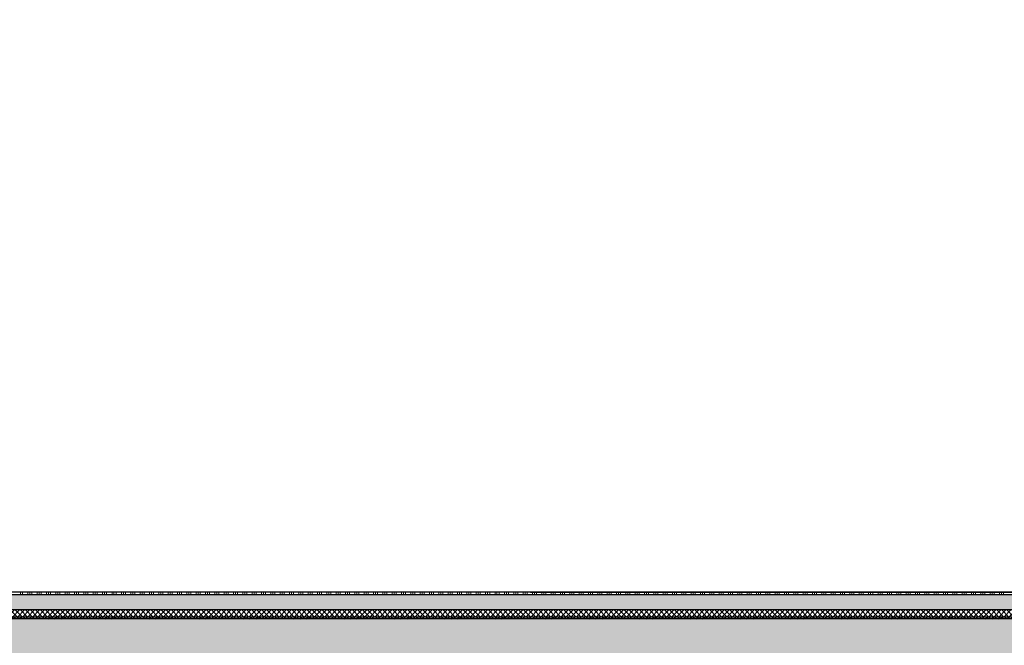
# Model space of a CAD drawing. Header units: metres. Extents: x -12 to 62.3, y -22.2 to 2.8.
# Tile 124 of 214: x 31.1 to 36.6, y -14.7 to -11.2. Entities that reach past the tile are written whole.
import ezdxf

# ---------------------------------------------------------------- set-up
doc = ezdxf.new("R2010")
doc.units = ezdxf.units.M
doc.header["$LTSCALE"] = 20
doc.header["$MEASUREMENT"] = 0
doc.layers.get('0').update_dxf_attribs({"color": 8, "lineweight": 9})
doc.layers.get('Defpoints').update_dxf_attribs({"color": 8, "lineweight": 9})
for name, color, linetype in [('Neubau_A-Bodenplatte', 8, 'Continuous'), ('Neubau_B-Bodenaufbau', 8, 'Continuous'), ('Neubau_T-Bemaßung', 8, 'Continuous')]:
    doc.layers.add(name, color=color, linetype=linetype)
doc.styles.add('ERSTELLTER_STIL_2', font='arial.ttf')
doc.dimstyles.new('ERSTELLTER_STIL__1', dxfattribs={"dimtxt": 0.0875, "dimasz": 0.059375, "dimexe": 0.18, "dimexo": 0.0625, "dimgap": 0, "dimtad": 1, "dimzin": 0, "dimdsep": 46, "dimtxsty": 'ERSTELLTER_STIL_2', "dimblk": 'ARROWHEAD_6', "dimblk1": 'ARROWHEAD_6', "dimblk2": 'ARROWHEAD_6', "dimcen": 0.09, "dimclrd": 7, "dimclre": 7, "dimclrt": 7, "dimazin": 0, "dimtfac": 1, "dimtdec": 4, "dimtmove": 0, "dimatfit": 3, "dimfxl": 1, "dimtolj": 1, "dimtzin": 0, "dimarcsym": 0})

# ---------------------------------------------------------------- blocks, each defined once
blk = doc.blocks.new('ARROWHEAD_6')
at = {"color": 0, "linetype": 'Continuous', "lineweight": 0}
for p, q in [((0, 0), (-1, 0)), ((-0.5, -0.5), (0.5, 0.5))]:
    blk.add_line(p, q, dxfattribs=at)
blk = doc.blocks.new('*D451')
at = {"layer": 'Defpoints', "color": 0, "linetype": 'Continuous', "transparency": 16777216}
for p in [(33.87, -14.405), (43.0137, -14.405), (45.515, -14.555)]:
    blk.add_point(p, dxfattribs=at)
at = {"layer": 'Neubau_T-Bemaßung', "linetype": 'Continuous', "lineweight": -2, "transparency": 16777216}
for p, q in [((33.9325, -14.405), (43.1937, -14.405)), ((43.0137, -14.4644), (43.0137, -14.4956)), ((45.4525, -14.555), (42.8337, -14.555)), ((43.0137, -14.555), (43.0137, -14.6531))]:
    blk.add_line(p, q, dxfattribs=at)
at = {"layer": 'Neubau_T-Bemaßung', "linetype": 'Continuous', "lineweight": -2, "transparency": 16777216, "xscale": 0.059375, "yscale": 0.059375, "zscale": 0.059375}
for p, rotation in [((43.0137, -14.405), 90), ((43.0137, -14.555), 270)]:
    blk.add_blockref('ARROWHEAD_6', p, dxfattribs=dict(at, rotation=rotation))
at = {"layer": 'Neubau_T-Bemaßung', "linetype": 'Continuous', "transparency": 16777216, "insert": (42.8997, -14.6531), "char_height": 0.0875, "attachment_point": 5, "rotation": 90, "style": 'ERSTELLTER_STIL_2'}
blk.add_mtext('\\A1;0.15', dxfattribs=at)
blk = doc.blocks.new('*D452')
at = {"layer": 'Defpoints', "color": 0, "linetype": 'Continuous', "transparency": 16777216}
for p in [(42.8997, -10.795), (45.03, -10.795), (33.87, -14.405)]:
    blk.add_point(p, dxfattribs=at)
at = {"layer": 'Neubau_T-Bemaßung', "linetype": 'Continuous', "lineweight": -2, "transparency": 16777216}
for p, q in [((44.9675, -10.795), (42.7197, -10.795)), ((42.8997, -10.8544), (42.8997, -12.5651)), ((42.8997, -14.3456), (42.8997, -12.7754)), ((33.9325, -14.405), (43.0797, -14.405))]:
    blk.add_line(p, q, dxfattribs=at)
at = {"layer": 'Neubau_T-Bemaßung', "linetype": 'Continuous', "lineweight": -2, "transparency": 16777216, "xscale": 0.059375, "yscale": 0.059375, "zscale": 0.059375}
for p, rotation in [((42.8997, -10.795), 90), ((42.8997, -14.405), 270)]:
    blk.add_blockref('ARROWHEAD_6', p, dxfattribs=dict(at, rotation=rotation))
at = {"layer": 'Neubau_T-Bemaßung', "linetype": 'Continuous', "transparency": 16777216, "insert": (42.8997, -12.6702), "char_height": 0.0875, "attachment_point": 5, "rotation": 90, "style": 'ERSTELLTER_STIL_2'}
blk.add_mtext('\\A1;3.61', dxfattribs=at)
blk = doc.blocks.new('*D478')
at = {"layer": 'Defpoints', "color": 0, "linetype": 'Continuous', "transparency": 16777216}
for p in [(19.0274, -14.555), (45.515, -14.555), (18.45, -15.055)]:
    blk.add_point(p, dxfattribs=at)
at = {"layer": 'Neubau_T-Bemaßung', "linetype": 'Continuous', "lineweight": -2, "transparency": 16777216}
for p, q in [((45.4525, -14.555), (18.8474, -14.555)), ((19.0274, -14.6144), (19.0274, -14.6249)), ((19.0274, -14.9956), (19.0274, -14.8519)), ((18.5125, -15.055), (19.2074, -15.055))]:
    blk.add_line(p, q, dxfattribs=at)
at = {"layer": 'Neubau_T-Bemaßung', "linetype": 'Continuous', "lineweight": -2, "transparency": 16777216, "xscale": 0.059375, "yscale": 0.059375, "zscale": 0.059375}
for p, rotation in [((19.0274, -14.555), 90), ((19.0274, -15.055), 270)]:
    blk.add_blockref('ARROWHEAD_6', p, dxfattribs=dict(at, rotation=rotation))
at = {"layer": 'Neubau_T-Bemaßung', "linetype": 'Continuous', "transparency": 16777216, "insert": (19.0274, -14.7384), "char_height": 0.0875, "attachment_point": 5, "rotation": 90, "style": 'ERSTELLTER_STIL_2'}
blk.add_mtext('\\A1;0.50', dxfattribs=at)
blk = doc.blocks.new('*D479')
at = {"layer": 'Defpoints', "color": 0, "linetype": 'Continuous', "transparency": 16777216}
for p in [(14.85, -14.405), (18.9135, -14.405), (45.515, -14.555)]:
    blk.add_point(p, dxfattribs=at)
at = {"layer": 'Neubau_T-Bemaßung', "linetype": 'Continuous', "lineweight": -2, "transparency": 16777216}
for p, q in [((18.9135, -14.405), (18.9135, -14.3072)), ((14.9125, -14.405), (19.0935, -14.405)), ((18.9135, -14.4956), (18.9135, -14.4644)), ((45.4525, -14.555), (18.7335, -14.555))]:
    blk.add_line(p, q, dxfattribs=at)
at = {"layer": 'Neubau_T-Bemaßung', "linetype": 'Continuous', "lineweight": -2, "transparency": 16777216, "xscale": 0.059375, "yscale": 0.059375, "zscale": 0.059375}
for p, rotation in [((18.9135, -14.405), 90), ((18.9135, -14.555), 270)]:
    blk.add_blockref('ARROWHEAD_6', p, dxfattribs=dict(at, rotation=rotation))
at = {"layer": 'Neubau_T-Bemaßung', "linetype": 'Continuous', "transparency": 16777216, "insert": (19.0274, -14.3072), "char_height": 0.0875, "attachment_point": 5, "rotation": 90, "style": 'ERSTELLTER_STIL_2'}
blk.add_mtext('\\A1;0.15', dxfattribs=at)
blk = doc.blocks.new('*D480')
at = {"layer": 'Defpoints', "color": 0, "linetype": 'Continuous', "transparency": 16777216}
for p in [(19.0274, -10.655), (45.53, -10.655), (14.85, -14.405)]:
    blk.add_point(p, dxfattribs=at)
at = {"layer": 'Neubau_T-Bemaßung', "linetype": 'Continuous', "lineweight": -2, "transparency": 16777216}
for p, q in [((45.4675, -10.655), (18.8474, -10.655)), ((19.0274, -10.7144), (19.0274, -12.3528)), ((19.0274, -14.3456), (19.0274, -12.5807)), ((14.9125, -14.405), (19.2074, -14.405))]:
    blk.add_line(p, q, dxfattribs=at)
at = {"layer": 'Neubau_T-Bemaßung', "linetype": 'Continuous', "lineweight": -2, "transparency": 16777216, "xscale": 0.059375, "yscale": 0.059375, "zscale": 0.059375}
for p, rotation in [((19.0274, -10.655), 90), ((19.0274, -14.405), 270)]:
    blk.add_blockref('ARROWHEAD_6', p, dxfattribs=dict(at, rotation=rotation))
at = {"layer": 'Neubau_T-Bemaßung', "linetype": 'Continuous', "transparency": 16777216, "insert": (19.0274, -12.4668), "char_height": 0.0875, "attachment_point": 5, "rotation": 90, "style": 'ERSTELLTER_STIL_2'}
blk.add_mtext('\\A1;3.75', dxfattribs=at)
blk = doc.blocks.new('*D494')
at = {"layer": 'Defpoints', "color": 0, "linetype": 'Continuous', "transparency": 16777216}
for p in [(19.3774, -14.555), (45.515, -14.555), (20.25, -15.055)]:
    blk.add_point(p, dxfattribs=at)
at = {"layer": 'Neubau_T-Bemaßung', "linetype": 'Continuous', "lineweight": -2, "transparency": 16777216}
for p, q in [((45.4525, -14.555), (19.1974, -14.555)), ((19.3774, -14.6144), (19.3774, -14.6917)), ((19.3774, -14.9956), (19.3774, -14.9186)), ((20.1875, -15.055), (19.1974, -15.055))]:
    blk.add_line(p, q, dxfattribs=at)
at = {"layer": 'Neubau_T-Bemaßung', "linetype": 'Continuous', "lineweight": -2, "transparency": 16777216, "xscale": 0.059375, "yscale": 0.059375, "zscale": 0.059375}
for p, rotation in [((19.3774, -14.555), 90), ((19.3774, -15.055), 270)]:
    blk.add_blockref('ARROWHEAD_6', p, dxfattribs=dict(at, rotation=rotation))
at = {"layer": 'Neubau_T-Bemaßung', "linetype": 'Continuous', "transparency": 16777216, "insert": (19.3774, -14.8051), "char_height": 0.0875, "attachment_point": 5, "rotation": 90, "style": 'ERSTELLTER_STIL_2'}
blk.add_mtext('\\A1;0.50', dxfattribs=at)
blk = doc.blocks.new('*D495')
at = {"layer": 'Defpoints', "color": 0, "linetype": 'Continuous', "transparency": 16777216}
for p in [(19.3774, -10.655), (45.53, -10.655), (45.515, -14.555)]:
    blk.add_point(p, dxfattribs=at)
at = {"layer": 'Neubau_T-Bemaßung', "linetype": 'Continuous', "lineweight": -2, "transparency": 16777216}
for p, q in [((45.4675, -10.655), (19.1974, -10.655)), ((19.3774, -10.7144), (19.3774, -12.495)), ((19.3774, -14.4956), (19.3774, -12.722)), ((45.4525, -14.555), (19.1974, -14.555))]:
    blk.add_line(p, q, dxfattribs=at)
at = {"layer": 'Neubau_T-Bemaßung', "linetype": 'Continuous', "lineweight": -2, "transparency": 16777216, "xscale": 0.059375, "yscale": 0.059375, "zscale": 0.059375}
for p, rotation in [((19.3774, -10.655), 90), ((19.3774, -14.555), 270)]:
    blk.add_blockref('ARROWHEAD_6', p, dxfattribs=dict(at, rotation=rotation))
at = {"layer": 'Neubau_T-Bemaßung', "linetype": 'Continuous', "transparency": 16777216, "insert": (19.3774, -12.6085), "char_height": 0.0875, "attachment_point": 5, "rotation": 90, "style": 'ERSTELLTER_STIL_2'}
blk.add_mtext('\\A1;3.90', dxfattribs=at)

msp = doc.modelspace()

# ---------------------------------------------------------------- hatches: boundary and pattern name
at = {"layer": 'Neubau_A-Bodenplatte', "linetype": 'Continuous'}
h = msp.add_hatch(dxfattribs=at)
h.set_pattern_fill('BETON__STAHLBETON_0001', color=256, style=0, pattern_type=2)
h.set_pattern_definition([(45, (2952.9134, -10.175), (-0.0848528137, 0.0848528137), []), (45, (2952.87097, -10.13257), (-0.0848528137, 0.0848528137), [0.09, -0.03])])
h.paths.add_polyline_path([(45.515, -14.555), (14.39, -14.555), (14.39, -14.905), (45.515, -14.905)])
at = {"layer": 'Neubau_B-Bodenaufbau', "linetype": 'Continuous'}
h = msp.add_hatch(dxfattribs=at)
h.set_pattern_fill('BETON__UNBEWEHRT_0001', color=256, style=0, pattern_type=2)
h.set_pattern_definition([(45, (2952.9134, -10.175), (-0.0353553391, 0.0353553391), [0.0375, -0.0125]), (45, (2952.9134, -10.139645), (-0.0353553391, 0.0353553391), [0.0375, -0.0125])])
h.paths.add_polyline_path([(22.685, -14.505), (45.055, -14.505), (45.055, -14.42), (22.685, -14.42)])
h = msp.add_hatch(dxfattribs=at)
h.set_pattern_fill('DÄMMUNG__HART_2_0001', color=256, style=0, pattern_type=2)
h.set_pattern_definition([(45, (2952.9134, -10.175), (-0.01414213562, 0.01414213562), []), (135, (2952.9134, -10.175), (0.01414213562, 0.01414213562), [])])
h.paths.add_polyline_path([(22.685, -14.505), (22.685, -14.545), (45.055, -14.545), (45.055, -14.505)])
h = msp.add_hatch(dxfattribs=at)
h.set_pattern_fill('GUßASPHALT_0001', color=256, style=0, pattern_type=2)
h.set_pattern_definition([(45, (2952.9134, -10.175), (-0.01767766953, 0.01767766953), []), (135, (2952.9134, -10.175), (0.01767766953, 0.01767766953), [])])
h.paths.add_polyline_path([(22.685, -14.555), (45.055, -14.555), (45.055, -14.545), (22.685, -14.545)])

# ---------------------------------------------------------------- linework, layer by layer
at = {"layer": 'Neubau_A-Bodenplatte', "linetype": 'Continuous', "flags": 128}
msp.add_lwpolyline([(45.055, -14.555), (22.685, -14.555), (22.525, -14.555)], dxfattribs=at)
at = {"layer": 'Neubau_B-Bodenaufbau', "linetype": 'Continuous'}
for p, q in [((45.055, -14.405), (22.685, -14.405)), ((45.055, -14.42), (22.685, -14.42)), ((45.055, -14.505), (22.685, -14.505)), ((45.055, -14.545), (22.685, -14.545))]:
    msp.add_line(p, q, dxfattribs=at)
at = {"layer": 'Neubau_B-Bodenaufbau', "linetype": 'Continuous', "lineweight": 9}
for p, q in [((31.0671, -14.405), (31.0671, -14.42)), ((31.0784, -14.405), (31.0784, -14.42)), ((31.1084, -14.405), (31.1084, -14.42)), ((31.1196, -14.405), (31.1196, -14.42)), ((31.1309, -14.405), (31.1309, -14.42)), ((31.1609, -14.405), (31.1609, -14.42)), ((31.1721, -14.405), (31.1721, -14.42)), ((31.1834, -14.405), (31.1834, -14.42)), ((31.2134, -14.405), (31.2134, -14.42)), ((31.2246, -14.405), (31.2246, -14.42)), ((31.2359, -14.405), (31.2359, -14.42)), ((31.2659, -14.405), (31.2659, -14.42)), ((31.2771, -14.405), (31.2771, -14.42)), ((31.2884, -14.405), (31.2884, -14.42)), ((31.3184, -14.405), (31.3184, -14.42)), ((31.3296, -14.405), (31.3296, -14.42)), ((31.3409, -14.405), (31.3409, -14.42)), ((31.3709, -14.405), (31.3709, -14.42)), ((31.3821, -14.405), (31.3821, -14.42)), ((31.3934, -14.405), (31.3934, -14.42)), ((31.4234, -14.405), (31.4234, -14.42)), ((31.4346, -14.405), (31.4346, -14.42)), ((31.4459, -14.405), (31.4459, -14.42)), ((31.4759, -14.405), (31.4759, -14.42)), ((31.4871, -14.405), (31.4871, -14.42)), ((31.4984, -14.405), (31.4984, -14.42)), ((31.5284, -14.405), (31.5284, -14.42)), ((31.5396, -14.405), (31.5396, -14.42)), ((31.5509, -14.405), (31.5509, -14.42)), ((31.5809, -14.405), (31.5809, -14.42)), ((31.5921, -14.405), (31.5921, -14.42)), ((31.6034, -14.405), (31.6034, -14.42)), ((31.6334, -14.405), (31.6334, -14.42)), ((31.6446, -14.405), (31.6446, -14.42)), ((31.6559, -14.405), (31.6559, -14.42)), ((31.6859, -14.405), (31.6859, -14.42)), ((31.6971, -14.405), (31.6971, -14.42)), ((31.7084, -14.405), (31.7084, -14.42)), ((31.7384, -14.405), (31.7384, -14.42)), ((31.7496, -14.405), (31.7496, -14.42)), ((31.7609, -14.405), (31.7609, -14.42)), ((31.7909, -14.405), (31.7909, -14.42)), ((31.8021, -14.405), (31.8021, -14.42)), ((31.8134, -14.405), (31.8134, -14.42)), ((31.8434, -14.405), (31.8434, -14.42)), ((31.8546, -14.405), (31.8546, -14.42)), ((31.8659, -14.405), (31.8659, -14.42)), ((31.8959, -14.405), (31.8959, -14.42)), ((31.9071, -14.405), (31.9071, -14.42)), ((31.9184, -14.405), (31.9184, -14.42)), ((31.9484, -14.405), (31.9484, -14.42)), ((31.9596, -14.405), (31.9596, -14.42)), ((31.9709, -14.405), (31.9709, -14.42)), ((32.0009, -14.405), (32.0009, -14.42)), ((32.0121, -14.405), (32.0121, -14.42)), ((32.0234, -14.405), (32.0234, -14.42)), ((32.0534, -14.405), (32.0534, -14.42)), ((32.0646, -14.405), (32.0646, -14.42)), ((32.0759, -14.405), (32.0759, -14.42)), ((32.1059, -14.405), (32.1059, -14.42)), ((32.1171, -14.405), (32.1171, -14.42)), ((32.1284, -14.405), (32.1284, -14.42)), ((32.1584, -14.405), (32.1584, -14.42)), ((32.1696, -14.405), (32.1696, -14.42)), ((32.1809, -14.405), (32.1809, -14.42)), ((32.2109, -14.405), (32.2109, -14.42)), ((32.2221, -14.405), (32.2221, -14.42)), ((32.2334, -14.405), (32.2334, -14.42)), ((32.2634, -14.405), (32.2634, -14.42)), ((32.2746, -14.405), (32.2746, -14.42)), ((32.2859, -14.405), (32.2859, -14.42)), ((32.3159, -14.405), (32.3159, -14.42)), ((32.3271, -14.405), (32.3271, -14.42)), ((32.3384, -14.405), (32.3384, -14.42)), ((32.3684, -14.405), (32.3684, -14.42)), ((32.3796, -14.405), (32.3796, -14.42)), ((32.3909, -14.405), (32.3909, -14.42)), ((32.4209, -14.405), (32.4209, -14.42)), ((32.4321, -14.405), (32.4321, -14.42)), ((32.4434, -14.405), (32.4434, -14.42)), ((32.4734, -14.405), (32.4734, -14.42)), ((32.4846, -14.405), (32.4846, -14.42)), ((32.4959, -14.405), (32.4959, -14.42)), ((32.5259, -14.405), (32.5259, -14.42)), ((32.5371, -14.405), (32.5371, -14.42)), ((32.5484, -14.405), (32.5484, -14.42)), ((32.5784, -14.405), (32.5784, -14.42)), ((32.5896, -14.405), (32.5896, -14.42)), ((32.6009, -14.405), (32.6009, -14.42)), ((32.6309, -14.405), (32.6309, -14.42)), ((32.6421, -14.405), (32.6421, -14.42)), ((32.6534, -14.405), (32.6534, -14.42)), ((32.6834, -14.405), (32.6834, -14.42)), ((32.6946, -14.405), (32.6946, -14.42)), ((32.7059, -14.405), (32.7059, -14.42)), ((32.7359, -14.405), (32.7359, -14.42)), ((32.7471, -14.405), (32.7471, -14.42)), ((32.7584, -14.405), (32.7584, -14.42)), ((32.7884, -14.405), (32.7884, -14.42)), ((32.7996, -14.405), (32.7996, -14.42)), ((32.8109, -14.405), (32.8109, -14.42)), ((32.8409, -14.405), (32.8409, -14.42)), ((32.8521, -14.405), (32.8521, -14.42)), ((32.8634, -14.405), (32.8634, -14.42)), ((32.8934, -14.405), (32.8934, -14.42)), ((32.9046, -14.405), (32.9046, -14.42)), ((32.9159, -14.405), (32.9159, -14.42)), ((32.9459, -14.405), (32.9459, -14.42)), ((32.9571, -14.405), (32.9571, -14.42)), ((32.9684, -14.405), (32.9684, -14.42)), ((32.9984, -14.405), (32.9984, -14.42)), ((33.0096, -14.405), (33.0096, -14.42)), ((33.0209, -14.405), (33.0209, -14.42)), ((33.0509, -14.405), (33.0509, -14.42)), ((33.0621, -14.405), (33.0621, -14.42)), ((33.0734, -14.405), (33.0734, -14.42)), ((33.1034, -14.405), (33.1034, -14.42)), ((33.1146, -14.405), (33.1146, -14.42)), ((33.1259, -14.405), (33.1259, -14.42)), ((33.1559, -14.405), (33.1559, -14.42)), ((33.1671, -14.405), (33.1671, -14.42)), ((33.1784, -14.405), (33.1784, -14.42)), ((33.2084, -14.405), (33.2084, -14.42)), ((33.2196, -14.405), (33.2196, -14.42)), ((33.2309, -14.405), (33.2309, -14.42)), ((33.2609, -14.405), (33.2609, -14.42)), ((33.2721, -14.405), (33.2721, -14.42)), ((33.2834, -14.405), (33.2834, -14.42)), ((33.3134, -14.405), (33.3134, -14.42)), ((33.3246, -14.405), (33.3246, -14.42)), ((33.3359, -14.405), (33.3359, -14.42)), ((33.3659, -14.405), (33.3659, -14.42)), ((33.3771, -14.405), (33.3771, -14.42)), ((33.3884, -14.405), (33.3884, -14.42)), ((33.4184, -14.405), (33.4184, -14.42)), ((33.4296, -14.405), (33.4296, -14.42)), ((33.4409, -14.405), (33.4409, -14.42)), ((33.4709, -14.405), (33.4709, -14.42)), ((33.4821, -14.405), (33.4821, -14.42)), ((33.4934, -14.405), (33.4934, -14.42)), ((33.5234, -14.405), (33.5234, -14.42)), ((33.5346, -14.405), (33.5346, -14.42)), ((33.5459, -14.405), (33.5459, -14.42)), ((33.5759, -14.405), (33.5759, -14.42)), ((33.5871, -14.405), (33.5871, -14.42)), ((33.5984, -14.405), (33.5984, -14.42)), ((33.6284, -14.405), (33.6284, -14.42)), ((33.6396, -14.405), (33.6396, -14.42)), ((33.6509, -14.405), (33.6509, -14.42)), ((33.6809, -14.405), (33.6809, -14.42)), ((33.6921, -14.405), (33.6921, -14.42)), ((33.7034, -14.405), (33.7034, -14.42)), ((33.7334, -14.405), (33.7334, -14.42)), ((33.7446, -14.405), (33.7446, -14.42)), ((33.7559, -14.405), (33.7559, -14.42)), ((33.7859, -14.405), (33.7859, -14.42)), ((33.7971, -14.405), (33.7971, -14.42)), ((33.8084, -14.405), (33.8084, -14.42)), ((33.8384, -14.405), (33.8384, -14.42)), ((33.8496, -14.405), (33.8496, -14.42)), ((33.8609, -14.405), (33.8609, -14.42)), ((33.8909, -14.405), (33.8909, -14.42)), ((33.9021, -14.405), (33.9021, -14.42)), ((33.9134, -14.405), (33.9134, -14.42)), ((33.9434, -14.405), (33.9434, -14.42)), ((33.9546, -14.405), (33.9546, -14.42)), ((33.9659, -14.405), (33.9659, -14.42)), ((33.9959, -14.405), (33.9959, -14.42)), ((34.0071, -14.405), (34.0071, -14.42)), ((34.0184, -14.405), (34.0184, -14.42)), ((34.0484, -14.405), (34.0484, -14.42)), ((34.0596, -14.405), (34.0596, -14.42)), ((34.0709, -14.405), (34.0709, -14.42)), ((34.1009, -14.405), (34.1009, -14.42)), ((34.1121, -14.405), (34.1121, -14.42)), ((34.1234, -14.405), (34.1234, -14.42)), ((34.1534, -14.405), (34.1534, -14.42)), ((34.1646, -14.405), (34.1646, -14.42)), ((34.1759, -14.405), (34.1759, -14.42)), ((34.2059, -14.405), (34.2059, -14.42)), ((34.2171, -14.405), (34.2171, -14.42)), ((34.2284, -14.405), (34.2284, -14.42)), ((34.2584, -14.405), (34.2584, -14.42)), ((34.2696, -14.405), (34.2696, -14.42)), ((34.2809, -14.405), (34.2809, -14.42)), ((34.3109, -14.405), (34.3109, -14.42)), ((34.3221, -14.405), (34.3221, -14.42)), ((34.3334, -14.405), (34.3334, -14.42)), ((34.3634, -14.405), (34.3634, -14.42)), ((34.3746, -14.405), (34.3746, -14.42)), ((34.3859, -14.405), (34.3859, -14.42)), ((34.4159, -14.405), (34.4159, -14.42)), ((34.4271, -14.405), (34.4271, -14.42)), ((34.4384, -14.405), (34.4384, -14.42)), ((34.4684, -14.405), (34.4684, -14.42)), ((34.4796, -14.405), (34.4796, -14.42)), ((34.4909, -14.405), (34.4909, -14.42)), ((34.5209, -14.405), (34.5209, -14.42)), ((34.5321, -14.405), (34.5321, -14.42)), ((34.5434, -14.405), (34.5434, -14.42)), ((34.5734, -14.405), (34.5734, -14.42)), ((34.5846, -14.405), (34.5846, -14.42)), ((34.5959, -14.405), (34.5959, -14.42)), ((34.6259, -14.405), (34.6259, -14.42)), ((34.6371, -14.405), (34.6371, -14.42)), ((34.6484, -14.405), (34.6484, -14.42)), ((34.6784, -14.405), (34.6784, -14.42)), ((34.6896, -14.405), (34.6896, -14.42)), ((34.7009, -14.405), (34.7009, -14.42)), ((34.7309, -14.405), (34.7309, -14.42)), ((34.7421, -14.405), (34.7421, -14.42)), ((34.7534, -14.405), (34.7534, -14.42)), ((34.7834, -14.405), (34.7834, -14.42)), ((34.7946, -14.405), (34.7946, -14.42)), ((34.8059, -14.405), (34.8059, -14.42)), ((34.8359, -14.405), (34.8359, -14.42)), ((34.8471, -14.405), (34.8471, -14.42)), ((34.8584, -14.405), (34.8584, -14.42)), ((34.8884, -14.405), (34.8884, -14.42)), ((34.8996, -14.405), (34.8996, -14.42)), ((34.9109, -14.405), (34.9109, -14.42)), ((34.9409, -14.405), (34.9409, -14.42)), ((34.9521, -14.405), (34.9521, -14.42)), ((34.9634, -14.405), (34.9634, -14.42)), ((34.9934, -14.405), (34.9934, -14.42)), ((35.0046, -14.405), (35.0046, -14.42)), ((35.0159, -14.405), (35.0159, -14.42)), ((35.0459, -14.405), (35.0459, -14.42)), ((35.0571, -14.405), (35.0571, -14.42)), ((35.0684, -14.405), (35.0684, -14.42)), ((35.0984, -14.405), (35.0984, -14.42)), ((35.1096, -14.405), (35.1096, -14.42)), ((35.1209, -14.405), (35.1209, -14.42)), ((35.1509, -14.405), (35.1509, -14.42)), ((35.1621, -14.405), (35.1621, -14.42)), ((35.1734, -14.405), (35.1734, -14.42)), ((35.2034, -14.405), (35.2034, -14.42)), ((35.2146, -14.405), (35.2146, -14.42)), ((35.2259, -14.405), (35.2259, -14.42)), ((35.2559, -14.405), (35.2559, -14.42)), ((35.2671, -14.405), (35.2671, -14.42)), ((35.2784, -14.405), (35.2784, -14.42)), ((35.3084, -14.405), (35.3084, -14.42)), ((35.3196, -14.405), (35.3196, -14.42)), ((35.3309, -14.405), (35.3309, -14.42)), ((35.3609, -14.405), (35.3609, -14.42)), ((35.3721, -14.405), (35.3721, -14.42)), ((35.3834, -14.405), (35.3834, -14.42)), ((35.4134, -14.405), (35.4134, -14.42)), ((35.4246, -14.405), (35.4246, -14.42)), ((35.4359, -14.405), (35.4359, -14.42)), ((35.4659, -14.405), (35.4659, -14.42)), ((35.4771, -14.405), (35.4771, -14.42)), ((35.4884, -14.405), (35.4884, -14.42)), ((35.5184, -14.405), (35.5184, -14.42)), ((35.5296, -14.405), (35.5296, -14.42)), ((35.5409, -14.405), (35.5409, -14.42)), ((35.5709, -14.405), (35.5709, -14.42)), ((35.5821, -14.405), (35.5821, -14.42)), ((35.5934, -14.405), (35.5934, -14.42)), ((35.6234, -14.405), (35.6234, -14.42)), ((35.6346, -14.405), (35.6346, -14.42)), ((35.6459, -14.405), (35.6459, -14.42)), ((35.6759, -14.405), (35.6759, -14.42)), ((35.6871, -14.405), (35.6871, -14.42)), ((35.6984, -14.405), (35.6984, -14.42)), ((35.7284, -14.405), (35.7284, -14.42)), ((35.7396, -14.405), (35.7396, -14.42)), ((35.7509, -14.405), (35.7509, -14.42)), ((35.7809, -14.405), (35.7809, -14.42)), ((35.7921, -14.405), (35.7921, -14.42)), ((35.8034, -14.405), (35.8034, -14.42)), ((35.8334, -14.405), (35.8334, -14.42)), ((35.8446, -14.405), (35.8446, -14.42)), ((35.8559, -14.405), (35.8559, -14.42)), ((35.8859, -14.405), (35.8859, -14.42)), ((35.8971, -14.405), (35.8971, -14.42)), ((35.9084, -14.405), (35.9084, -14.42)), ((35.9384, -14.405), (35.9384, -14.42)), ((35.9496, -14.405), (35.9496, -14.42)), ((35.9609, -14.405), (35.9609, -14.42)), ((35.9909, -14.405), (35.9909, -14.42)), ((36.0021, -14.405), (36.0021, -14.42)), ((36.0134, -14.405), (36.0134, -14.42)), ((36.0434, -14.405), (36.0434, -14.42)), ((36.0546, -14.405), (36.0546, -14.42)), ((36.0659, -14.405), (36.0659, -14.42)), ((36.0959, -14.405), (36.0959, -14.42)), ((36.1071, -14.405), (36.1071, -14.42)), ((36.1184, -14.405), (36.1184, -14.42)), ((36.1484, -14.405), (36.1484, -14.42)), ((36.1596, -14.405), (36.1596, -14.42)), ((36.1709, -14.405), (36.1709, -14.42)), ((36.2009, -14.405), (36.2009, -14.42)), ((36.2121, -14.405), (36.2121, -14.42)), ((36.2234, -14.405), (36.2234, -14.42)), ((36.2534, -14.405), (36.2534, -14.42)), ((36.2646, -14.405), (36.2646, -14.42)), ((36.2759, -14.405), (36.2759, -14.42)), ((36.3059, -14.405), (36.3059, -14.42)), ((36.3171, -14.405), (36.3171, -14.42)), ((36.3284, -14.405), (36.3284, -14.42)), ((36.3584, -14.405), (36.3584, -14.42)), ((36.3696, -14.405), (36.3696, -14.42)), ((36.3809, -14.405), (36.3809, -14.42)), ((36.4109, -14.405), (36.4109, -14.42)), ((36.4221, -14.405), (36.4221, -14.42)), ((36.4334, -14.405), (36.4334, -14.42)), ((36.4634, -14.405), (36.4634, -14.42)), ((36.4746, -14.405), (36.4746, -14.42)), ((36.4859, -14.405), (36.4859, -14.42)), ((36.5159, -14.405), (36.5159, -14.42)), ((36.5271, -14.405), (36.5271, -14.42)), ((36.5384, -14.405), (36.5384, -14.42)), ((36.5684, -14.405), (36.5684, -14.42)), ((36.5796, -14.405), (36.5796, -14.42)), ((36.5909, -14.405), (36.5909, -14.42))]:
    msp.add_line(p, q, dxfattribs=at)

# ---------------------------------------------------------------- dimensions: what is measured, and where the dimension line sits
at = {"layer": 'Neubau_T-Bemaßung', "linetype": 'Continuous'}
for base, p1, p2, picture, middle in [((19.0274, -10.655), (14.85, -14.405), (45.53, -10.655), '*D480', (19.0274, -12.4668)), ((19.3774, -10.655), (45.515, -14.555), (45.53, -10.655), '*D495', (19.3774, -12.6085)), ((42.8997, -10.795), (33.87, -14.405), (45.03, -10.795), '*D452', (42.8997, -12.6702)), ((18.9135, -14.405), (45.515, -14.555), (14.85, -14.405), '*D479', (19.0274, -14.3072)), ((43.0137, -14.405), (45.515, -14.555), (33.87, -14.405), '*D451', (42.8997, -14.6531)), ((19.0274, -14.555), (18.45, -15.055), (45.515, -14.555), '*D478', (19.0274, -14.7384)), ((19.3774, -14.555), (20.25, -15.055), (45.515, -14.555), '*D494', (19.3774, -14.8051))]:
    dim = msp.add_linear_dim(base=base, p1=p1, p2=p2, angle=90, dimstyle='ERSTELLTER_STIL__1', override={"dimclrd": 256, "dimclre": 256, "dimclrt": 256}, dxfattribs=at)
    dim.commit()
    dim.dimension.update_dxf_attribs({"geometry": picture, "text_midpoint": middle, "dimtype": 160, "text_rotation": 90})

doc.saveas('drawing.dxf')
